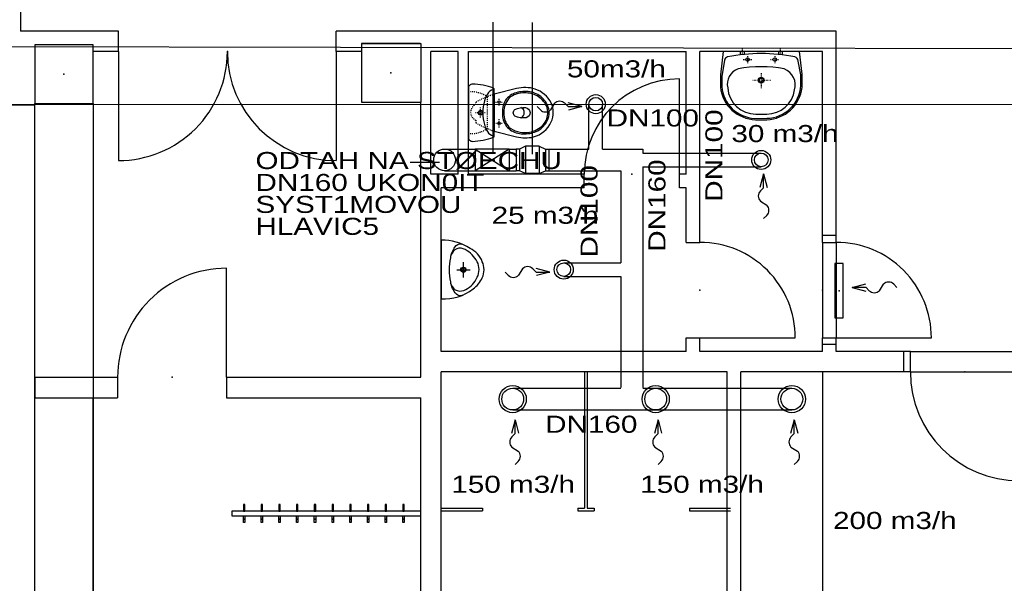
# Model space of a CAD drawing. Extents: x -196363 to 398972, y -489949 to -260582.
# Tile 203 of 256: x 252747 to 259977, y -476223 to -472087. Entities that reach past the tile are written whole.
import ezdxf

# ---------------------------------------------------------------- set-up
doc = ezdxf.new("R2010")
doc.units = 0
doc.header["$MEASUREMENT"] = 0
doc.linetypes.add('DASHED1', pattern=[1, 0.3, -0.4, 0.3])
for name, color, linetype in [('dvere', 1, 'Continuous'), ('navrh', 2, 'Continuous'), ('noszdiv', 1, 'Continuous'), ('VZT', 2, 'Continuous'), ('zarpred', 5, 'Continuous')]:
    doc.layers.add(name, color=color, linetype=linetype)
doc.styles.add('SPIRITTXTSTYLE1', font='ROMAN')
doc.linetypes.add('CERCH2', pattern='A,0,-1,[17,dur+dsp vaclavov.shx,S=0.003401,R=0,X=-1,Y=0],0', length=1)

msp = doc.modelspace()

# ---------------------------------------------------------------- linework, layer by layer
at = {"layer": 'dvere', "color": 1, "linetype": 'Continuous', "ltscale": 300}
for p, q in [((253472.07812, -472320.9375, 900), (253472.07812, -473120.9375, 900)), ((255072.07812, -472320.9375, 900), (255072.07812, -473120.9375, 900)), ((257592.0625, -473220.90625, 900), (257592.0625, -472520.90625, 900)), ((258642.04688, -473720.90625), (258642.04688, -474420.90625)), ((258742.0625, -473720.90625), (258742.0625, -474420.90625)), ((254265.82812, -474710.90625, 900), (254265.82812, -473910.90625, 900)), ((257742.07812, -474420.90625, 900), (258442.07812, -474420.90625, 900)), ((258742.0625, -474420.90625, 900), (259442.04688, -474420.90625, 900))]:
    msp.add_line(p, q, dxfattribs=at)
at = {"layer": 'dvere', "color": 1, "linetype": 'Continuous', "ltscale": 304.799988}
for p, q in [((258742.0625, -473670.90625), (258642.04688, -473670.90625)), ((258742.0625, -474470.90625), (258642.04688, -474470.90625)), ((259237.09375, -474520.875), (259237.09375, -474670.875))]:
    msp.add_line(p, q, dxfattribs=at)
at = {"layer": 'dvere', "color": 1, "linetype": 'Continuous', "ltscale": 330}
for p, q in [((259287.09375, -474520.875), (260087.09375, -474520.875)), ((259287.09375, -474670.875), (260087.09375, -474670.875))]:
    msp.add_line(p, q, dxfattribs=at)
at = {"layer": 'dvere', "color": 1, "linetype": 'Continuous', "ltscale": 300}
for centre, radius, start, end in [((253472.07812, -472320.9375, 900), 800.00079, 270.000000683, 360.000010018), ((255072.07812, -472320.9375, 900), 800.00079, 180.000005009, 270.000000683), ((257592.09375, -473220.90625, 900), 699.98834, 90.002037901, 180.000005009), ((257742.07812, -474420.90625, 900), 699.9812, 0, 90.000002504), ((258742.09375, -474420.90625, 900), 699.97418, 0, 90.002037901), ((254265.82812, -474710.90625, 900), 800.00085, 90.000002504, 180.000005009), ((260087.09375, -474670.84375, 900), 800.00079, 180.000005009, 270.000000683)]:
    msp.add_arc(centre, radius, start, end, dxfattribs=at)
for p in [(254272.07812, -472320.9375, 900), (257242.07812, -473220.90625, 900), (257742.07812, -474070.875, 900), (258742.0625, -474070.875, 900), (253865.82812, -474710.90625, 900), (259687.09375, -474670.84375, 900)]:
    msp.add_point(p, dxfattribs=at)
at = {"layer": 'dvere', "color": 15, "linetype": 'Continuous', "ltscale": 250}
for p in [(258642.04688, -474070.90625), (259687.09375, -474670.875)]:
    msp.add_point(p, dxfattribs=at)
at = {"layer": 'navrh', "color": 1, "linetype": 'Continuous', "ltscale": 300}
for p, q in [((252752.04688, -471350.96875, 900), (252752.04688, -472170.90625, 900)), ((253472.07812, -472170.90625, 900), (252752.04688, -472170.90625, 900)), ((253472.07812, -472320.9375, 900), (253472.07812, -472170.90625, 900)), ((258742.0625, -472170.90625, 900), (255072.07812, -472170.90625, 900)), ((255072.07812, -472320.9375, 900), (255072.07812, -472170.90625, 900)), ((258742.0625, -473720.90625, 900), (258742.0625, -472170.90625, 900)), ((253472.07812, -472320.9375, 900), (253287.09375, -472320.9375, 900)), ((255257.07812, -472320.9375, 900), (255072.07812, -472320.9375, 900)), ((255967.0625, -472320.9375, 900), (255767.09375, -472320.9375, 900)), ((255767.09375, -473220.90625, 900), (255767.09375, -472320.9375, 900)), ((255967.0625, -473220.90625, 900), (255967.0625, -472320.9375, 900)), ((256042.07812, -473220.90625, 900), (256042.07812, -472320.9375, 900)), ((256042.07812, -472320.9375, 900), (257642.07812, -472320.9375, 900)), ((257642.07812, -473220.90625, 900), (257642.07812, -472320.9375, 900)), ((258642.09375, -472320.9375, 900), (257742.07812, -472320.9375, 900)), ((257742.07812, -473720.90625, 900), (257742.07812, -472320.9375, 900)), ((258642.09375, -473720.90625, 900), (258642.09375, -472320.9375, 900)), ((255692.10938, -474710.90625, 900), (255692.10938, -472690.9375, 900)), ((250942.10938, -472710.96875, 900), (252857.07812, -472710.96875, 900)), ((255967.0625, -473220.90625, 900), (255767.09375, -473220.90625, 900)), ((256892.07812, -473220.90625, 900), (256042.07812, -473220.90625, 900)), ((256892.07812, -473320.875, 900), (256892.07812, -473220.90625, 900)), ((257642.07812, -473220.90625, 900), (257592.0625, -473220.90625, 900)), ((257592.0625, -473320.875, 900), (257592.0625, -473220.90625, 900)), ((255842.07812, -474520.875, 900), (255842.07812, -473320.875, 900)), ((256892.07812, -473320.875, 900), (255842.07812, -473320.875, 900)), ((257642.07812, -473320.875, 900), (257592.0625, -473320.875, 900)), ((257642.07812, -473720.90625, 900), (257642.07812, -473320.875, 900)), ((257642.07812, -473720.90625, 900), (257642.07812, -473720.875, 900)), ((257642.07812, -473720.90625, 900), (257742.07812, -473720.90625, 900)), ((258642.09375, -473720.90625, 900), (258742.0625, -473720.90625, 900)), ((257642.07812, -474520.875, 900), (257642.07812, -474420.90625, 900)), ((257642.07812, -474420.90625, 900), (257742.07812, -474420.90625, 900)), ((257742.07812, -474520.875, 900), (257742.07812, -474420.90625, 900)), ((258642.09375, -474520.875, 900), (258642.09375, -474420.90625, 900)), ((258642.09375, -474420.90625, 900), (258742.0625, -474420.90625, 900)), ((258742.0625, -474520.875, 900), (258742.0625, -474420.90625, 900)), ((257642.07812, -474520.875, 900), (255842.07812, -474520.875, 900)), ((258642.09375, -474520.875, 900), (257742.07812, -474520.875, 900)), ((259287.09375, -474520.875, 900), (258742.0625, -474520.875, 900)), ((259287.09375, -474670.84375, 900), (259287.09375, -474520.875, 900)), ((252857.07812, -474710.90625, 900), (253465.82812, -474710.90625, 900)), ((252857.07812, -474710.90625, 900), (252857.07812, -474860.9375, 900)), ((253465.82812, -474710.90625, 900), (253465.82812, -474860.9375, 900)), ((254265.82812, -474710.90625, 900), (255692.10938, -474710.90625, 900)), ((254265.82812, -474710.90625, 900), (254265.82812, -474860.9375, 900)), ((255842.07812, -478540.90625, 900), (255842.07812, -474670.84375, 900)), ((257942.07812, -474670.84375, 900), (255842.07812, -474670.84375, 900)), ((257942.07812, -477640.9375, 900), (257942.07812, -474670.84375, 900)), ((258042.09375, -477640.9375, 900), (258042.09375, -474670.84375, 900)), ((259287.09375, -474670.84375, 900), (258042.09375, -474670.84375, 900)), ((252857.07812, -474860.9375, 900), (253465.82812, -474860.9375, 900)), ((254265.82812, -474860.9375, 900), (255692.10938, -474860.9375, 900)), ((255692.10938, -478260.90625, 900), (255692.10938, -474860.9375, 900))]:
    msp.add_line(p, q, dxfattribs=at)
at = {"layer": 'noszdiv', "color": 1, "linetype": 'Continuous', "ltscale": 300}
for p, q in [((255257.07812, -472260.90625, 900), (255692.10938, -472260.90625, 900)), ((255687.09375, -472260.90625, 900), (255257.07812, -472260.90625, 900)), ((255257.07812, -472260.90625, 900), (255257.07812, -472690.9375, 900)), ((255692.10938, -472260.90625, 900), (255692.10938, -472690.9375, 900)), ((253287.09375, -472270.9375, 900), (252857.07812, -472270.9375, 900)), ((252857.07812, -472270.9375, 900), (252857.07812, -472710.96875, 900)), ((253287.09375, -472700.9375, 900), (253287.09375, -472270.9375, 900)), ((255257.07812, -472690.9375, 900), (255692.10938, -472690.9375, 900)), ((252857.07812, -472700.9375, 900), (253287.09375, -472700.9375, 900))]:
    msp.add_line(p, q, dxfattribs=at)
at = {"layer": 'noszdiv', "color": 1, "linetype": 'CERCH2', "ltscale": 300}
for p, q in [((246882.07812, -472270.9375, 1723.80005), (271317.0625, -472320.9375, 1723.80005)), ((247322.10938, -472710.96875, 1723.80005), (270877.09375, -472700.9375, 1723.80005)), ((252857.07812, -478260.90625, 1723.80005), (252857.07812, -472700.9375, 1723.80005)), ((253287.09375, -472700.9375, 1723.80005), (253287.09375, -478260.90625, 1723.80005))]:
    msp.add_line(p, q, dxfattribs=at)
at = {"layer": 'noszdiv', "color": 1, "linetype": 'Continuous', "ltscale": 300}
for p in [(255472.07812, -472475.90625, 900), (253072.07812, -472485.9375, 900)]:
    msp.add_point(p, dxfattribs=at)
at = {"layer": 'VZT', "color": 2, "linetype": 'Continuous', "ltscale": 300}
for p, q in [((256220.96875, -472104.6875, 900), (256220.96875, -473064.34375, 900)), ((256510.14062, -472108.0625, 900), (256510.14062, -473074.5, 900)), ((256773.4375, -472724.3125, 900), (256874.39062, -472724.3125, 900)), ((256874.39062, -472724.3125, 900), (256774.23438, -472697.46875, 900)), ((256874.39062, -472724.3125, 900), (256775.875, -472750.71875, 900)), ((256092.07812, -473035.90625, 900), (256092.07812, -473195.90625, 900)), ((256342.0625, -473035.90625, 900), (256092.07812, -473035.90625, 900)), ((256092.07812, -473035.90625, 900), (256342.0625, -473195.90625, 900)), ((256342.0625, -473035.90625, 900), (256092.07812, -473195.90625, 900)), ((256342.0625, -473035.90625, 900), (256342.0625, -473195.90625, 900)), ((256392.0625, -473035.90625, 900), (256392.0625, -473195.90625, 900)), ((256417.0625, -473035.90625, 900), (256392.0625, -473035.90625, 900)), ((256462.10938, -473015.90625, 900), (256417.0625, -473035.90625, 900)), ((256417.0625, -473035.90625, 900), (256417.0625, -473195.90625, 900)), ((256562.125, -473015.90625, 900), (256462.10938, -473015.90625, 900)), ((256462.10938, -473015.90625, 900), (256462.10938, -473215.90625, 900)), ((256562.125, -473015.90625, 900), (256562.125, -473215.90625, 900)), ((256562.125, -473015.90625, 900), (256607.17188, -473035.90625, 900)), ((256607.17188, -473035.90625, 900), (256607.17188, -473195.90625, 900)), ((256607.17188, -473035.90625, 900), (256632.17188, -473035.90625, 900)), ((256632.17188, -473035.90625, 900), (256632.17188, -473195.90625, 900)), ((256092.07812, -473195.90625, 900), (256342.0625, -473195.90625, 900)), ((256417.0625, -473195.90625, 900), (256392.0625, -473195.90625, 900)), ((256462.10938, -473215.90625, 900), (256417.0625, -473195.90625, 900)), ((256562.125, -473215.90625, 900), (256607.17188, -473195.90625, 900)), ((256607.17188, -473195.90625, 900), (256632.17188, -473195.90625, 900)), ((256562.125, -473215.90625, 900), (256462.10938, -473215.90625, 900)), ((258209.60938, -473218.625, 900), (258182.76562, -473318.78125, 900)), ((258209.60938, -473319.5625, 900), (258209.60938, -473218.625, 900)), ((258209.60938, -473218.625, 900), (258236, -473317.15625, 900)), ((256639.34375, -473938.34375, 900), (256539.1875, -473911.5, 900)), ((258793.625, -473875.65625, 900), (258733.65625, -473875.65625, 900)), ((258733.65625, -473875.65625, 900), (258733.65625, -474275.65625, 900)), ((258793.625, -474275.65625, 900), (258793.625, -473875.65625, 900)), ((256538.39062, -473938.34375, 900), (256639.34375, -473938.34375, 900)), ((256639.34375, -473938.34375, 900), (256540.8125, -473964.75, 900)), ((258860.70312, -474051.375, 900), (258959.23438, -474024.96875, 900)), ((258961.65625, -474051.375, 900), (258860.70312, -474051.375, 900)), ((258860.70312, -474051.375, 900), (258960.85938, -474078.1875, 900)), ((258733.65625, -474275.65625, 900), (258793.625, -474275.65625, 900)), ((256384.54688, -475023.59375, 900), (256357.71875, -475123.78125, 900)), ((256384.54688, -475124.5625, 900), (256384.54688, -475023.59375, 900)), ((256384.54688, -475023.59375, 900), (256410.9375, -475122.125, 900)), ((257434.57812, -475023.59375, 900), (257407.75, -475123.78125, 900)), ((257434.57812, -475124.5625, 900), (257434.57812, -475023.59375, 900)), ((257434.57812, -475023.59375, 900), (257460.96875, -475122.125, 900)), ((258434.57812, -475023.59375, 900), (258407.75, -475123.78125, 900)), ((258434.57812, -475124.5625, 900), (258434.57812, -475023.59375, 900)), ((258434.57812, -475023.59375, 900), (258460.96875, -475122.125, 900))]:
    msp.add_line(p, q, dxfattribs=at)
at = {"layer": 'VZT', "color": 2, "linetype": 'Continuous', "ltscale": 225}
for p, q in [((256570.14062, -472748.3125, 900), (256546.125, -472724.3125, 900)), ((256675.15625, -472700.3125, 900), (256644.40625, -472748.3125, 900)), ((256749.42188, -472700.3125, 900), (256773.4375, -472724.3125, 900)), ((258185.59375, -473343.59375, 900), (258209.60938, -473319.5625, 900)), ((258185.59375, -473417.84375, 900), (258233.60938, -473448.625, 900)), ((258233.60938, -473522.875, 900), (258209.60938, -473546.875, 900)), ((256440.10938, -473914.34375, 900), (256409.35938, -473962.375, 900)), ((256514.375, -473914.34375, 900), (256538.39062, -473938.34375, 900)), ((256335.09375, -473962.375, 900), (256311.07812, -473938.34375, 900)), ((258985.67188, -474075.375, 900), (258961.65625, -474051.375, 900)), ((259059.9375, -474075.375, 900), (259090.6875, -474027.34375, 900)), ((259164.95312, -474027.34375, 900), (259188.96875, -474051.375, 900)), ((256360.53125, -475148.5625, 900), (256384.54688, -475124.5625, 900)), ((257410.57812, -475148.5625, 900), (257434.57812, -475124.5625, 900)), ((258410.57812, -475148.5625, 900), (258434.57812, -475124.5625, 900)), ((256360.53125, -475222.84375, 900), (256408.5625, -475253.59375, 900)), ((257410.57812, -475222.84375, 900), (257458.59375, -475253.59375, 900)), ((258410.57812, -475222.84375, 900), (258458.59375, -475253.59375, 900)), ((256408.5625, -475327.875, 900), (256384.54688, -475351.875, 900)), ((257458.59375, -475327.875, 900), (257434.57812, -475351.875, 900)), ((258458.59375, -475327.875, 900), (258434.57812, -475351.875, 900))]:
    msp.add_line(p, q, dxfattribs=at)
at = {"layer": 'VZT', "color": 3, "linetype": 'Continuous', "ltscale": 300}
for p, q in [((256927.125, -473035.90625, 900), (256927.125, -472706.90625, 900)), ((257027.14062, -473035.90625, 900), (257027.14062, -472706.8125, 900)), ((255867.07812, -473035.90625, 900), (256092.07812, -473035.90625, 900)), ((256342.0625, -473035.90625, 900), (256392.0625, -473035.90625, 900)), ((256632.17188, -473035.90625, 900), (256927.125, -473035.90625, 900)), ((257027.14062, -473035.90625, 900), (257322.0625, -473035.90625, 900)), ((257322.0625, -473035.90625, 900), (257322.0625, -473065.875, 900)), ((257322.0625, -473065.875, 900), (258192.09375, -473065.875, 900)), ((255614.89062, -473131.65625, 900), (255830.5625, -473131.65625, 900)), ((255867.07812, -473195.84375, 900), (256092.07812, -473195.84375, 900)), ((256342.0625, -473195.90625, 900), (256392.0625, -473195.90625, 900)), ((256632.17188, -473195.84375, 900), (257162.07812, -473195.84375, 900)), ((257162.07812, -473195.84375, 900), (257162.07812, -473870.84375, 900)), ((257322.0625, -473165.875, 900), (257322.0625, -474786.875, 900)), ((257322.0625, -473165.875, 900), (258192.09375, -473165.875, 900)), ((256742.07812, -473870.84375, 900), (257162.07812, -473870.84375, 900)), ((256742.07812, -473970.84375, 900), (257162.07812, -473970.84375, 900)), ((257162.07812, -473970.84375, 900), (257162.07812, -474786.875, 900)), ((256367.0625, -474790.78125, 900), (257162.07812, -474790.78125, 900)), ((257322.0625, -474790.78125, 900), (258417.09375, -474790.78125, 900)), ((256367.0625, -474950.84375, 900), (258417.09375, -474950.84375, 900))]:
    msp.add_line(p, q, dxfattribs=at)
at = {"layer": 'VZT', "color": 2, "linetype": 'Continuous', "ltscale": 300}
for centre, radius in [((256977.14062, -472706.8125, 900), 70.00626), ((256977.14062, -472706.8125, 900), 50.00625), ((258192.09375, -473115.875, 900), 70.00626), ((258192.09375, -473115.875, 900), 50.00625), ((256742.07812, -473920.84375, 900), 70.00626), ((256742.07812, -473920.84375, 900), 50.00625), ((256367.0625, -474870.8125, 900), 100.01993), ((256367.0625, -474870.8125, 900), 80.01992), ((257417.09375, -474870.8125, 900), 100.01993), ((257417.09375, -474870.8125, 900), 80.01992), ((258417.09375, -474870.8125, 900), 100.01993), ((258417.09375, -474870.8125, 900), 80.01992)]:
    msp.add_circle(centre, radius, dxfattribs=at)
at = {"layer": 'VZT', "color": 3, "linetype": 'Continuous', "ltscale": 300}
msp.add_circle((255867.07812, -473115.875, 900), 79.99512, dxfattribs=at)
at = {"layer": 'VZT', "color": 2, "linetype": 'Continuous', "ltscale": 225}
for centre, radius, start, end in [((256712.26562, -472737.46875, 900), 52.52222, 44.961724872, 135.038276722), ((256607.29688, -472711.15625, 900), 52.53099, 224.961733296, 315.0573926), ((258222.78125, -473380.75, 900), 52.53099, 134.980875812, 225.019134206), ((258196.4375, -473485.71875, 900), 52.53101, 314.980894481, 405.019125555), ((256477.21875, -473951.5, 900), 52.52222, 44.961724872, 135.038276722), ((256372.25, -473925.21875, 900), 52.53099, 224.961733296, 315.0573926), ((259127.79688, -474064.5, 900), 52.51345, 44.980893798, 135.019152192), ((259022.82812, -474038.21875, 900), 52.51345, 224.980885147, 315.019170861), ((256397.70312, -475185.71875, 900), 52.52223, 134.961737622, 225.019134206), ((257447.73438, -475185.71875, 900), 52.52223, 134.961737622, 225.019134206), ((258447.73438, -475185.71875, 900), 52.52223, 134.961737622, 225.019134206), ((256371.40625, -475290.71875, 900), 52.52224, 314.961742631, 405.019125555), ((257421.4375, -475290.71875, 900), 52.52224, 314.961742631, 405.019125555), ((258421.4375, -475290.71875, 900), 52.52224, 314.961742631, 405.019125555)]:
    msp.add_arc(centre, radius, start, end, dxfattribs=at)
at = {"layer": 'VZT', "color": 2, "linetype": 'Continuous', "ltscale": 300}
msp.add_point((258763.60938, -474075.6875, 900), dxfattribs=at)
at = {"layer": 'zarpred', "color": 1, "linetype": 'Continuous'}
for p, q in [((258038.45312, -472321.125), (258038.45312, -472345.78125)), ((258065.84375, -472321.125), (258065.84375, -472340.5)), ((258317.85938, -472321.125), (258317.85938, -472345.78125)), ((258345.23438, -472321.125), (258345.23438, -472340.5)), ((255956.375, -473921.28125), (256053.70312, -473921.28125)), ((256005.03125, -473978.59375), (256005.03125, -473865.46875)), ((252857.07812, -478260.90625), (252857.07812, -474860.9375)), ((253287.09375, -478260.90625), (253287.09375, -474860.9375)), ((254400.46875, -475644.46875), (254390.45312, -475644.46875)), ((254390.45312, -475644.46875), (254390.45312, -475694.46875)), ((254400.46875, -475694.46875), (254400.46875, -475644.46875)), ((254530.45312, -475644.46875), (254520.48438, -475644.46875)), ((254520.48438, -475644.46875), (254520.48438, -475694.46875)), ((254530.45312, -475694.46875), (254530.45312, -475644.46875)), ((254660.46875, -475644.46875), (254650.45312, -475644.46875)), ((254650.45312, -475644.46875), (254650.45312, -475694.46875)), ((254660.46875, -475694.46875), (254660.46875, -475644.46875)), ((254790.45312, -475644.46875), (254780.48438, -475644.46875)), ((254780.48438, -475644.46875), (254780.48438, -475694.46875)), ((254790.45312, -475694.46875), (254790.45312, -475644.46875)), ((254920.48438, -475644.46875), (254910.45312, -475644.46875)), ((254910.45312, -475644.46875), (254910.45312, -475694.46875)), ((254920.48438, -475694.46875), (254920.48438, -475644.46875)), ((255050.45312, -475644.46875), (255040.48438, -475644.46875)), ((255040.48438, -475644.46875), (255040.48438, -475694.46875)), ((255050.45312, -475694.46875), (255050.45312, -475644.46875)), ((255180.48438, -475644.46875), (255170.45312, -475644.46875)), ((255170.45312, -475644.46875), (255170.45312, -475694.46875)), ((255180.48438, -475694.46875), (255180.48438, -475644.46875)), ((255310.45312, -475644.46875), (255300.48438, -475644.46875)), ((255300.48438, -475644.46875), (255300.48438, -475694.46875)), ((255310.45312, -475694.46875), (255310.45312, -475644.46875)), ((255440.48438, -475644.46875), (255430.46875, -475644.46875)), ((255430.46875, -475644.46875), (255430.46875, -475694.46875)), ((255440.48438, -475694.46875), (255440.48438, -475644.46875)), ((255570.45312, -475644.46875), (255560.48438, -475644.46875)), ((255560.48438, -475644.46875), (255560.48438, -475694.46875)), ((255570.45312, -475694.46875), (255570.45312, -475644.46875)), ((255692.10938, -475694.46875), (254305.46875, -475694.46875)), ((254305.46875, -475694.46875), (254305.46875, -475727.40625)), ((254305.46875, -475727.40625), (255692.10938, -475727.40625)), ((254390.45312, -475694.46875), (254400.46875, -475694.46875)), ((254390.45312, -475777.4375), (254390.45312, -475727.40625)), ((254390.45312, -475727.40625), (254400.46875, -475727.40625)), ((254400.46875, -475727.40625), (254400.46875, -475777.4375)), ((254520.48438, -475694.46875), (254530.45312, -475694.46875)), ((254520.48438, -475777.4375), (254520.48438, -475727.40625)), ((254520.48438, -475727.40625), (254530.45312, -475727.40625)), ((254530.45312, -475727.40625), (254530.45312, -475777.4375)), ((254650.45312, -475694.46875), (254660.46875, -475694.46875)), ((254650.45312, -475777.4375), (254650.45312, -475727.40625)), ((254650.45312, -475727.40625), (254660.46875, -475727.40625)), ((254660.46875, -475727.40625), (254660.46875, -475777.4375)), ((254780.48438, -475694.46875), (254790.45312, -475694.46875)), ((254780.48438, -475777.4375), (254780.48438, -475727.40625)), ((254780.48438, -475727.40625), (254790.45312, -475727.40625)), ((254790.45312, -475727.40625), (254790.45312, -475777.4375)), ((254910.45312, -475694.46875), (254920.48438, -475694.46875)), ((254910.45312, -475777.4375), (254910.45312, -475727.40625)), ((254910.45312, -475727.40625), (254920.48438, -475727.40625)), ((254920.48438, -475727.40625), (254920.48438, -475777.4375)), ((255040.48438, -475694.46875), (255050.45312, -475694.46875)), ((255040.48438, -475777.4375), (255040.48438, -475727.40625)), ((255040.48438, -475727.40625), (255050.45312, -475727.40625)), ((255050.45312, -475727.40625), (255050.45312, -475777.4375)), ((255170.45312, -475694.46875), (255180.48438, -475694.46875)), ((255170.45312, -475777.4375), (255170.45312, -475727.40625)), ((255170.45312, -475727.40625), (255180.48438, -475727.40625)), ((255180.48438, -475727.40625), (255180.48438, -475777.4375)), ((255300.48438, -475694.46875), (255310.45312, -475694.46875)), ((255300.48438, -475777.4375), (255300.48438, -475727.40625)), ((255300.48438, -475727.40625), (255310.45312, -475727.40625)), ((255310.45312, -475727.40625), (255310.45312, -475777.4375)), ((255430.46875, -475694.46875), (255440.48438, -475694.46875)), ((255430.46875, -475777.4375), (255430.46875, -475727.40625)), ((255430.46875, -475727.40625), (255440.48438, -475727.40625)), ((255440.48438, -475727.40625), (255440.48438, -475777.4375)), ((255560.48438, -475694.46875), (255570.45312, -475694.46875)), ((255560.48438, -475777.4375), (255560.48438, -475727.40625)), ((255560.48438, -475727.40625), (255570.45312, -475727.40625)), ((255570.45312, -475727.40625), (255570.45312, -475777.4375)), ((255692.10938, -475727.40625), (255692.10938, -475694.46875)), ((254400.46875, -475777.4375), (254390.45312, -475777.4375)), ((254530.45312, -475777.4375), (254520.48438, -475777.4375)), ((254660.46875, -475777.4375), (254650.45312, -475777.4375)), ((254790.45312, -475777.4375), (254780.48438, -475777.4375)), ((254920.48438, -475777.4375), (254910.45312, -475777.4375)), ((255050.45312, -475777.4375), (255040.48438, -475777.4375)), ((255180.48438, -475777.4375), (255170.45312, -475777.4375)), ((255310.45312, -475777.4375), (255300.48438, -475777.4375)), ((255440.48438, -475777.4375), (255430.46875, -475777.4375)), ((255570.45312, -475777.4375), (255560.48438, -475777.4375))]:
    msp.add_line(p, q, dxfattribs=at)
at = {"layer": 'zarpred', "color": 1, "linetype": 'DASHED1', "ltscale": 14.000001}
for p, q in [((258052.6875, -472297.875), (258052.6875, -472345.78125)), ((258332.09375, -472297.875), (258332.09375, -472345.78125)), ((258059.53125, -472378.6875), (258125.26562, -472378.6875)), ((258092.375, -472353.96875), (258092.375, -472406.0625)), ((258259.21875, -472378.6875), (258324.95312, -472378.6875)), ((258292.0625, -472353.96875), (258292.0625, -472406.0625)), ((258192.34375, -472480), (258192.34375, -472589.53125)), ((258129.34375, -472530.6875), (258260.79688, -472530.6875))]:
    msp.add_line(p, q, dxfattribs=at)
at = {"layer": 'zarpred', "color": 1, "linetype": 'DASHED1', "ltscale": 20}
for p, q in [((256242, -472691.8125), (256291.70312, -472691.8125)), ((256267.34375, -472715.9375), (256267.34375, -472663.40625)), ((256165.29688, -472769.15625), (256094.0625, -472769.15625)), ((256131.375, -472804.03125), (256131.375, -472730.90625)), ((256267.34375, -472877.15625), (256267.34375, -472817.125)), ((256242.9375, -472847.1875), (256289.82812, -472847.1875))]:
    msp.add_line(p, q, dxfattribs=at)
at = {"layer": 'zarpred', "color": 1, "linetype": 'Continuous', "ltscale": 300}
for p, q in [((256894.57812, -474670.84375, 900), (256894.57812, -475670.875, 900)), ((256914.57812, -474670.84375, 900), (256914.57812, -475670.875, 900)), ((258642.07812, -474670.84375, 900), (258642.07812, -477490.9375, 900)), ((255842.07812, -475670.875, 900), (256144.59375, -475670.875, 900)), ((255842.07812, -475690.84375, 900), (256144.59375, -475690.84375, 900)), ((256144.59375, -475670.875, 900), (256144.59375, -475690.84375, 900)), ((256844.57812, -475670.875, 900), (256894.57812, -475670.875, 900)), ((256844.57812, -475670.875, 900), (256844.57812, -475690.84375, 900)), ((256844.57812, -475690.84375, 900), (256964.57812, -475690.84375, 900)), ((256914.57812, -475670.875, 900), (256964.57812, -475670.875, 900)), ((256964.57812, -475670.875, 900), (256964.57812, -475690.84375, 900)), ((257664.57812, -475670.875, 900), (257967.09375, -475670.875, 900)), ((257664.57812, -475670.875, 900), (257664.57812, -475690.84375, 900)), ((257664.57812, -475690.84375, 900), (257967.09375, -475690.84375, 900))]:
    msp.add_line(p, q, dxfattribs=at)
at = {"layer": 'zarpred', "color": 1, "linetype": 'Continuous'}
for points in [[(257912.09375, -472320.9375), (257892.45312, -472490.5625), (257892.0625, -472582.875, 0.3735613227), (258151.26562, -472820.90625), (258151.26562, -472820.90625), (258232.875, -472820.90625, 0.3724052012), (258492.07812, -472583.65625), (258492.07812, -472583.65625), (258492.23438, -472487.71875), (258472.09375, -472320.9375)], [(258232.76562, -472810.59375, 0.3915576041), (258482.65625, -472569.625), (258482.65625, -472569.625), (258482.0625, -472492.53125), (258462.90625, -472390.34375, 0.3566107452), (258438.90625, -472360.03125, 0.1005923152), (257945.23438, -472360.03125, 0.3243051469), (257922.17188, -472384.84375), (257922.17188, -472384.84375), (257902.07812, -472504.6875), (257902.07812, -472578.125, 0.3749197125), (258144.42188, -472811.03125), (258144.42188, -472811.03125)], [(258232.07812, -472779.96875, 0.3708738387), (258437.45312, -472602.125, 0.3916131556), (258361.60938, -472448.25, 0.0969293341), (258022.53125, -472448.25, 0.3847571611), (257945.875, -472587.9375, 0.3922860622), (258152.65625, -472779.96875), (258152.65625, -472779.96875)], [(255842.07812, -474136.09375, 0.1771518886), (256076.625, -474063.03125, 0.1368359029), (256143.9375, -473979.96875, 0.2237964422), (256143.9375, -473862.59375, 0.1888838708), (256053.70312, -473765.15625, 0.1557502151), (255842.07812, -473705.625), (255842.07812, -473705.625)]]:
    msp.add_lwpolyline(points, format="xyb", close=True, dxfattribs=at)
at = {"layer": 'zarpred', "color": 1, "linetype": 'DASHED1', "ltscale": 20}
for points in [[(256041.46875, -472922.21875, 0.1706822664), (256181.03125, -472886.1875), (256181.03125, -472652.53125, 0.1706821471), (256041.46875, -472616.5)], [(256232.32812, -472905.03125, -0.0494554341), (256097.34375, -472843.90625, -0.0545248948), (256097.03125, -472825.15625, -0.6626927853), (256096.4375, -472708.28125, -0.0762061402), (256097.34375, -472691.8125, -0.0001383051), (256097.64062, -472691.4375, -0.0431798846), (256232.32812, -472633.625)]]:
    msp.add_lwpolyline(points, format="xyb", close=True, dxfattribs=at)
at = {"layer": 'zarpred', "color": 1, "linetype": 'Continuous', "ltscale": 7}
for points in [[(256041.625, -472946.875, 0.4484928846), (256072.32812, -472979.46875, 0.0834908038), (256225.875, -472949.34375, 0.3122022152), (256232.32812, -472939.96875), (256232.32812, -472598.75, 0.3121754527), (256225.875, -472589.3125, 0.0834882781), (256072.32812, -472559.21875, 0.4484928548), (256041.625, -472591.84375)], [(256232.32812, -472904.9375), (256394.29688, -472946.625, 0.120198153), (256520.70312, -472946.90625, 0.2239549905), (256648.79688, -472837.5625, 0.2338795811), (256648.79688, -472696.1875, 0.1979395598), (256531.76562, -472596.375, 0.1401719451), (256394.29688, -472592.09375), (256232.32812, -472633.625)], [(256292.40625, -472771.6875, 0.1740990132), (256320.375, -472867.71875, 0.0907895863), (256358.82812, -472901.78125, 0.1244630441), (256454.82812, -472924.625, 0.1129211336), (256550.85938, -472902.0625, 0.1750533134), (256621.90625, -472824.21875, 0.2588111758), (256621.90625, -472714.5, 0.171882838), (256550.85938, -472636.65625, 0.1320878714), (256454.82812, -472614.09375, 0.1303286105), (256358.82812, -472636.90625, 0.2067324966), (256297.85938, -472717.15625, 0.0655918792), (256292.40625, -472768.03125)], [(256302.21875, -472771.09375, 0.2065757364), (256339.73438, -472874.625, 0.205236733), (256475.10938, -472913.6875, 0.1817712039), (256580.6875, -472867.59375, 0.1942552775), (256625.23438, -472777.25, 0.1107989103), (256614.90625, -472718.0625, 0.1518451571), (256546.15625, -472645.46875, 0.116294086), (256454.82812, -472624.0625, 0.2009926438), (256339.73438, -472664.03125, 0.1941405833), (256301.57812, -472764.9375)], [(256463, -472806.0625, -0.1475904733), (256384.07812, -472793.96875, -0.509097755), (256383.82812, -472745.90625, -0.1502406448), (256461.46875, -472731.8125, -0.8275521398), (256466.73438, -472805.90625)]]:
    msp.add_lwpolyline(points, format="xyb", close=True, dxfattribs=at)
msp.add_lwpolyline([(256429.92188, -472806.75, 0.6348764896), (256427.82812, -472732.09375)], format="xyb", dxfattribs=at)
at = {"layer": 'zarpred', "color": 1, "linetype": 'Continuous'}
for points in [[(255999.375, -474108.03125, -0.3553886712), (255953.5, -474100.28125, -0.1517338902), (255911.96875, -474010.03125, -0.1035084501), (255911.76562, -473834.125, -0.1251187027), (255943.28125, -473755.40625, -0.3588214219), (255991.98438, -473732.875), (255991.98438, -473732.875)], [(255916.23438, -474030.6875, 0.5013875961), (256022.20312, -474065.90625, 0.1828283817), (256106.78125, -473977.40625, 0.2368390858), (256106.78125, -473863.40625, 0.1539319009), (256019.03125, -473774.15625, 0.5092198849), (255916.23438, -473815.375), (255916.23438, -473815.375)]]:
    msp.add_lwpolyline(points, format="xyb", dxfattribs=at)
for centre, radius in [((258092.07812, -472378.6875), 12.93063), ((258291.75, -472378.6875), 12.93063), ((258192.09375, -472530.875), 20.87694), ((258192.34375, -472530.6875), 14.78058), ((256005.03125, -473922.03125), 19.41418), ((256005.03125, -473922.03125), 14.25228)]:
    msp.add_circle(centre, radius, dxfattribs=at)
at = {"layer": 'zarpred', "color": 1, "linetype": 'Continuous', "ltscale": 7}
for centre, radius in [((256266.85938, -472691.8125), 8.90025), ((256131.375, -472769.34375), 17.09324), ((256131.375, -472769.34375), 13.6038), ((256267.34375, -472847.1875), 9.27465)]:
    msp.add_circle(centre, radius, dxfattribs=at)
msp.add_ellipse((256228.70312, -472769.71875), major_axis=(0.00002, -168.8831), ratio=0.4782613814, start_param=9.3802080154, end_param=12.6111326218, dxfattribs=at)
at = {"layer": 'zarpred', "color": 1, "linetype": 'Continuous'}
for p in [(254395.46875, -475669.46875), (254525.4375, -475669.46875), (254655.46875, -475669.46875), (254785.4375, -475669.46875), (254915.46875, -475669.46875), (255045.4375, -475669.46875), (255175.46875, -475669.46875), (255305.45312, -475669.46875), (255435.46875, -475669.46875), (255565.45312, -475669.46875), (254395.46875, -475752.40625), (254525.4375, -475752.40625), (254655.46875, -475752.40625), (254785.4375, -475752.40625), (254915.46875, -475752.40625), (255045.4375, -475752.40625), (255175.46875, -475752.40625), (255305.45312, -475752.40625), (255435.46875, -475752.40625), (255565.45312, -475752.40625)]:
    msp.add_point(p, dxfattribs=at)

# ---------------------------------------------------------------- texts
at = {"layer": 'VZT', "color": 7, "linetype": 'Continuous', "ltscale": 300, "style": 'SPIRITTXTSTYLE1', "width": 1.3}
for s, p in [('50m3/h', (256765.42188, -472510.1875, 900)), ('30 m3/h', (257973.09375, -472985.0625, 900)), ('25 m3/h', (256212.4375, -473584.59375, 900)), ('150 m3/h', (255916.45312, -475558.59375, 900)), ('150 m3/h', (257303.59375, -475558.59375, 900)), ('200 m3/h', (258719.3125, -475824.21875, 900))]:
    msp.add_text(s, height=125.25, dxfattribs=at).set_placement(p)
at = {"layer": 'VZT', "color": 3, "linetype": 'Continuous', "ltscale": 300, "style": 'SPIRITTXTSTYLE1', "width": 1.3}
for s, p in [('DN100', (257056.9375, -472870.5625, 900)), ('ODTAH NA ST%%216ECHU', (254478.28125, -473182.8125, 900)), ('DN160 UKON0IT', (254478.28125, -473343.84375, 900)), ('SYST1MOVOU', (254478.28125, -473504.875, 900)), ('HLAVIC5', (254478.28125, -473665.90625, 900)), ('DN160', (256605.23438, -475117.875, 900))]:
    msp.add_text(s, height=125.25, dxfattribs=at).set_placement(p)
for s, p in [('DN100', (257907.1875, -473423, 900)), ('DN160', (257488.70312, -473789.78125, 900)), ('DN100', (256990.5, -473831.78125, 900))]:
    msp.add_text(s, height=125.25, rotation=90.000002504, dxfattribs=at).set_placement(p)

doc.saveas('drawing.dxf')
